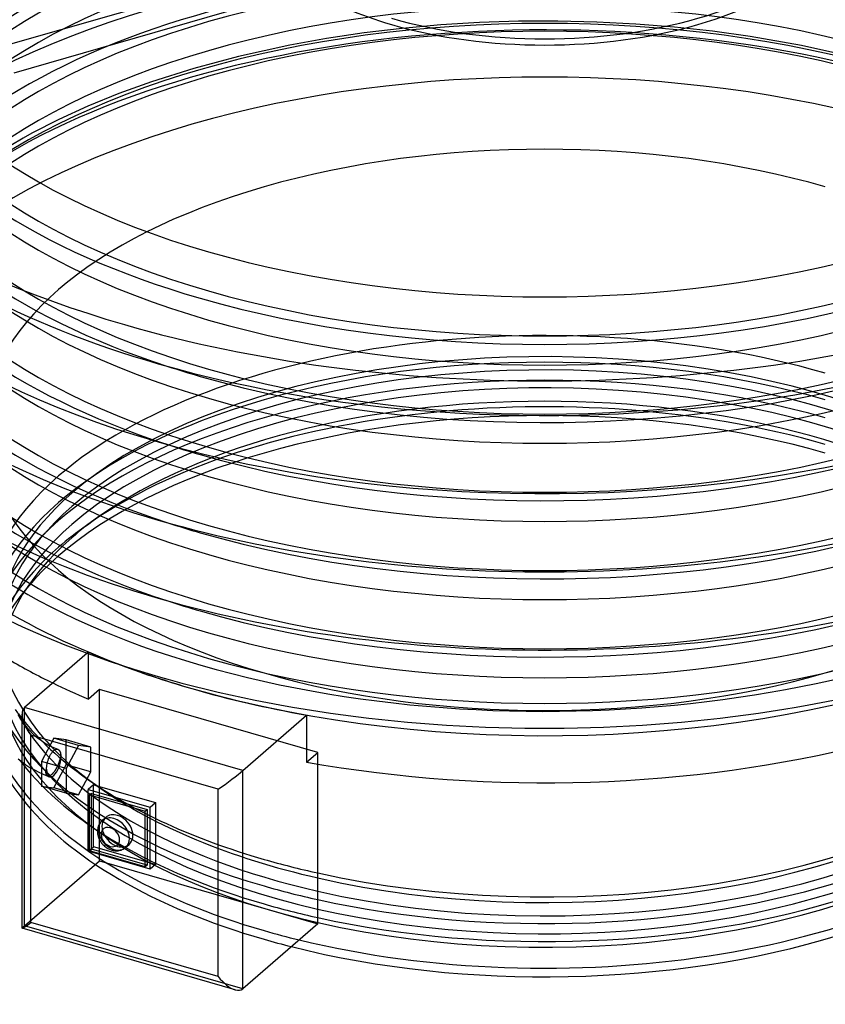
# Model space of a CAD drawing. Header units: millimetres. Extents: x -268 to 268, y -336 to 90.
# Tile 4 of 6: x -147 to 78, y -336 to -60. Entities that reach past the tile are written whole.
import ezdxf

# ---------------------------------------------------------------- set-up
doc = ezdxf.new("R2010")
doc.units = ezdxf.units.MM
doc.layers.add('HIDDEN', color=7, linetype='Continuous')
doc.layers.add('THICK', color=7, linetype='Continuous')

msp = doc.modelspace()

# ---------------------------------------------------------------- linework, layer by layer
at = {"layer": 'HIDDEN'}
for p, q in [((-39.86, -62.63), (-50.53, -63.9)), ((-29.05, -61.66), (-39.86, -62.63)), ((-18.21, -61), (-29.05, -61.66)), ((-7.3, -60.64), (-18.21, -61)), ((3.64, -60.59), (-7.3, -60.64)), ((14.57, -60.85), (3.64, -60.59)), ((25.47, -61.41), (14.57, -60.85)), ((36.29, -62.28), (25.47, -61.41)), ((46.97, -63.44), (36.29, -62.28)), ((-61, -65.47), (-71.25, -67.32)), ((-50.53, -63.9), (-61, -65.47)), ((57.47, -64.91), (46.97, -63.44)), ((71.84, -67.43), (57.47, -64.91)), ((-71.25, -67.32), (-85.66, -70.49)), ((85.69, -70.49), (71.84, -67.43)), ((-85.66, -70.49), (-98.15, -73.82)), ((-98.15, -73.82), (-110, -77.56)), ((-110, -77.56), (-119.15, -80.87)), ((-119.15, -80.87), (-127.79, -84.4)), ((-127.79, -84.4), (-135.88, -88.1)), ((-135.88, -88.1), (-143.41, -91.94)), ((-145.9, -93.3), (-152.83, -97.4)), ((-143.41, -91.94), (-145.9, -93.3)), ((-124.67, -199.18), (-128.18, -201.66)), ((-127.64, -237.11), (-127.98, -237.4)), ((-127.64, -250.23), (-127.64, -237.11)), ((-124.53, -247.53), (-127.64, -250.23)), ((-124.53, -295.47), (-124.53, -247.53)), ((-63.47, -265.16), (-124.53, -247.53)), ((-145.53, -313.65), (-145.53, -252.6)), ((-146.2, -256.43), (-145.53, -257.34)), ((-145.53, -257.34), (-144.81, -258.21)), ((-144.81, -258.21), (-144.04, -259.05)), ((-144.04, -259.05), (-143.24, -259.86)), ((-143.24, -259.86), (-142.43, -260.58)), ((-142.43, -260.58), (-141.62, -261.25)), ((-141.62, -261.25), (-140.78, -261.86)), ((-137.33, -261.18), (-140.79, -267.65)), ((-130.4, -263.18), (-137.33, -261.18)), ((-133.87, -261.65), (-137.33, -261.18)), ((-140.78, -261.86), (-139.94, -262.43)), ((-139.94, -262.43), (-139.01, -262.98)), ((-139.01, -262.98), (-138.06, -263.48)), ((-138.06, -263.48), (-137.11, -263.9)), ((-137.11, -263.9), (-136.18, -264.26)), ((-137.03, -264.4), (-136.93, -264.34)), ((-136.93, -264.34), (-136.82, -264.3)), ((-136.82, -264.3), (-136.72, -264.26)), ((-136.72, -264.26), (-136.63, -264.23)), ((-136.63, -264.23), (-136.54, -264.22)), ((-136.54, -264.22), (-136.45, -264.21)), ((-136.45, -264.21), (-136.36, -264.22)), ((-136.36, -264.22), (-136.27, -264.23)), ((-136.27, -264.23), (-136.18, -264.26)), ((-136.18, -264.26), (-136.1, -264.29)), ((-136.1, -264.29), (-136.03, -264.33)), ((-136.03, -264.33), (-135.96, -264.38)), ((-135.96, -264.38), (-135.89, -264.44)), ((-126.94, -263.65), (-133.87, -261.65)), ((-133.87, -268.58), (-133.87, -261.65)), ((-130.4, -263.18), (-133.87, -269.65)), ((-126.94, -263.65), (-130.4, -263.18)), ((-126.94, -270.58), (-126.94, -263.65)), ((-138.87, -267.21), (-138.81, -267.03)), ((-138.81, -267.03), (-138.75, -266.87)), ((-138.75, -266.87), (-138.68, -266.71)), ((-138.68, -266.71), (-138.61, -266.54)), ((-138.61, -266.54), (-138.54, -266.38)), ((-138.54, -266.38), (-138.46, -266.21)), ((-138.46, -266.21), (-138.38, -266.06)), ((-138.38, -266.06), (-138.3, -265.9)), ((-138.3, -265.9), (-138.22, -265.75)), ((-138.22, -265.75), (-138.14, -265.62)), ((-138.14, -265.62), (-138.06, -265.49)), ((-138.06, -265.49), (-137.97, -265.36)), ((-137.97, -265.36), (-137.88, -265.24)), ((-137.88, -265.24), (-137.79, -265.11)), ((-137.79, -265.11), (-137.7, -265)), ((-137.7, -265), (-137.6, -264.89)), ((-137.6, -264.89), (-137.51, -264.79)), ((-137.51, -264.79), (-137.42, -264.7)), ((-137.42, -264.7), (-137.33, -264.62)), ((-137.33, -264.62), (-137.23, -264.54)), ((-137.23, -264.54), (-137.13, -264.47)), ((-137.13, -264.47), (-137.03, -264.4)), ((-135.89, -264.44), (-135.83, -264.5)), ((-135.83, -264.5), (-135.77, -264.58)), ((-135.77, -264.58), (-135.71, -264.66)), ((-135.71, -264.66), (-135.65, -264.75)), ((-135.65, -264.75), (-135.6, -264.85)), ((-135.59, -267.07), (-135.63, -267.17)), ((-135.6, -264.85), (-135.55, -264.96)), ((-135.56, -266.96), (-135.59, -267.07)), ((-135.53, -266.85), (-135.56, -266.96)), ((-135.55, -264.96), (-135.51, -265.07)), ((-135.5, -266.74), (-135.53, -266.85)), ((-135.51, -265.07), (-135.48, -265.19)), ((-135.47, -266.63), (-135.5, -266.74)), ((-135.48, -265.19), (-135.44, -265.31)), ((-135.43, -266.53), (-135.47, -266.63)), ((-135.44, -265.31), (-135.41, -265.45)), ((-135.4, -266.43), (-135.43, -266.53)), ((-135.41, -265.45), (-135.39, -265.59)), ((-135.33, -266.37), (-135.4, -266.43)), ((-135.39, -265.59), (-135.37, -265.74)), ((-135.37, -265.74), (-135.35, -265.89)), ((-135.35, -265.89), (-135.34, -266.05)), ((-135.34, -266.05), (-135.33, -266.21)), ((-135.33, -266.21), (-135.33, -266.37)), ((-66.59, -267.85), (-63.47, -265.16)), ((-63.47, -268.4), (-63.47, -265.16)), ((-146.2, -267.82), (-145.1, -268.61)), ((-145.1, -268.61), (-143.97, -269.34)), ((-143.97, -269.34), (-142.75, -270.05)), ((-140.79, -267.65), (-140.79, -274.58)), ((-133.87, -269.65), (-140.79, -267.65)), ((-139.41, -269.94), (-139.33, -269.83)), ((-139.33, -269.68), (-139.32, -269.51)), ((-139.33, -269.83), (-139.33, -269.68)), ((-139.32, -269.51), (-139.31, -269.34)), ((-139.31, -269.34), (-139.3, -269.17)), ((-139.3, -269.17), (-139.28, -268.99)), ((-139.28, -268.99), (-139.25, -268.81)), ((-139.25, -268.81), (-139.23, -268.63)), ((-139.23, -268.63), (-139.2, -268.46)), ((-139.2, -268.46), (-139.16, -268.29)), ((-139.16, -268.29), (-139.12, -268.11)), ((-139.12, -268.11), (-139.08, -267.93)), ((-139.08, -267.93), (-139.03, -267.75)), ((-139.03, -267.75), (-138.98, -267.57)), ((-138.98, -267.57), (-138.93, -267.39)), ((-138.93, -267.39), (-138.87, -267.21)), ((-137.33, -275.04), (-133.87, -268.58)), ((-136.73, -269.81), (-136.79, -269.91)), ((-136.67, -269.7), (-136.73, -269.81)), ((-136.61, -269.59), (-136.67, -269.7)), ((-136.55, -269.48), (-136.61, -269.59)), ((-136.49, -269.37), (-136.55, -269.48)), ((-136.43, -269.25), (-136.49, -269.37)), ((-136.37, -269.14), (-136.43, -269.25)), ((-136.32, -269.02), (-136.37, -269.14)), ((-136.27, -268.91), (-136.32, -269.02)), ((-136.22, -268.8), (-136.27, -268.91)), ((-136.17, -268.69), (-136.22, -268.8)), ((-136.12, -268.58), (-136.17, -268.69)), ((-136.07, -268.46), (-136.12, -268.58)), ((-136.03, -268.35), (-136.07, -268.46)), ((-135.98, -268.23), (-136.03, -268.35)), ((-135.94, -268.11), (-135.98, -268.23)), ((-135.89, -267.99), (-135.94, -268.11)), ((-135.85, -267.87), (-135.89, -267.99)), ((-135.81, -267.75), (-135.85, -267.87)), ((-135.77, -267.63), (-135.81, -267.75)), ((-135.73, -267.51), (-135.77, -267.63)), ((-135.69, -267.4), (-135.73, -267.51)), ((-135.66, -267.28), (-135.69, -267.4)), ((-135.63, -267.17), (-135.66, -267.28)), ((-126.94, -270.58), (-133.87, -268.58)), ((-133.87, -269.65), (-133.87, -276.58)), ((-142.75, -270.05), (-141.51, -270.69)), ((-141.51, -270.69), (-140.26, -271.26)), ((-140.26, -271.26), (-139, -271.75)), ((-139.51, -270.6), (-139.5, -270.48)), ((-139.51, -270.72), (-139.51, -270.6)), ((-139.5, -270.84), (-139.51, -270.72)), ((-139.5, -270.48), (-139.49, -270.35)), ((-139.49, -270.95), (-139.5, -270.84)), ((-139.49, -270.35), (-139.48, -270.21)), ((-139.47, -271.06), (-139.49, -270.95)), ((-139.48, -270.21), (-139.45, -270.07)), ((-139.44, -271.16), (-139.47, -271.06)), ((-139.45, -270.07), (-139.41, -269.94)), ((-139.42, -271.25), (-139.44, -271.16)), ((-139.39, -271.33), (-139.42, -271.25)), ((-139.35, -271.41), (-139.39, -271.33)), ((-139.31, -271.48), (-139.35, -271.41)), ((-139.27, -271.54), (-139.31, -271.48)), ((-139.22, -271.6), (-139.27, -271.54)), ((-139.17, -271.65), (-139.22, -271.6)), ((-139.11, -271.69), (-139.17, -271.65)), ((-139.05, -271.72), (-139.11, -271.69)), ((-139.04, -271.73), (-139.05, -271.72)), ((-139.03, -271.73), (-139.04, -271.73)), ((-139.02, -271.74), (-139.03, -271.73)), ((-139.01, -271.74), (-139.02, -271.74)), ((-139.02, -271.74), (-139.02, -271.74)), ((-139, -271.75), (-139.01, -271.74)), ((-138.93, -271.77), (-139, -271.75)), ((-138.86, -271.78), (-138.93, -271.77)), ((-138.79, -271.78), (-138.86, -271.78)), ((-138.72, -271.77), (-138.79, -271.78)), ((-138.64, -271.76), (-138.72, -271.77)), ((-138.56, -271.74), (-138.64, -271.76)), ((-138.47, -271.71), (-138.56, -271.74)), ((-138.38, -271.67), (-138.47, -271.71)), ((-138.29, -271.62), (-138.38, -271.67)), ((-138.2, -271.56), (-138.29, -271.62)), ((-138.11, -271.5), (-138.2, -271.56)), ((-138.02, -271.43), (-138.11, -271.5)), ((-137.92, -271.35), (-138.02, -271.43)), ((-137.86, -271.3), (-137.92, -271.35)), ((-137.8, -271.24), (-137.86, -271.3)), ((-137.74, -271.18), (-137.8, -271.24)), ((-137.67, -271.11), (-137.74, -271.18)), ((-137.61, -271.04), (-137.67, -271.11)), ((-137.54, -270.97), (-137.61, -271.04)), ((-137.48, -270.89), (-137.54, -270.97)), ((-137.41, -270.81), (-137.48, -270.89)), ((-137.35, -270.73), (-137.41, -270.81)), ((-137.28, -270.65), (-137.35, -270.73)), ((-137.21, -270.56), (-137.28, -270.65)), ((-137.15, -270.47), (-137.21, -270.56)), ((-137.09, -270.38), (-137.15, -270.47)), ((-137.03, -270.29), (-137.09, -270.38)), ((-136.97, -270.2), (-137.03, -270.29)), ((-136.91, -270.11), (-136.97, -270.2)), ((-136.85, -270.01), (-136.91, -270.11)), ((-136.79, -269.91), (-136.85, -270.01)), ((-130.4, -277.04), (-126.94, -270.58)), ((-124.67, -274.89), (-128.18, -272.4)), ((-140.79, -274.58), (-137.33, -275.04)), ((-133.87, -276.58), (-140.79, -274.58)), ((-130.4, -277.04), (-137.33, -275.04)), ((-126.16, -291.52), (-126.16, -274.2)), ((-133.87, -276.58), (-130.4, -277.04)), ((-126.79, -292.2), (-126.79, -276.61)), ((-127.66, -292.81), (-126.16, -291.52)), ((-108.84, -296.52), (-126.16, -291.52)), ((-127.29, -292.63), (-126.79, -292.2)), ((-111.21, -296.7), (-126.79, -292.2)), ((-145.53, -313.65), (-124.53, -295.47)), ((-124.53, -295.47), (-63.47, -313.09)), ((-84.47, -331.28), (-145.53, -313.65))]:
    msp.add_line(p, q, dxfattribs=at)
msp.add_arc((-137.33, -268.11), 4, 244.559, 253.8982, dxfattribs=at)
for centre, major_axis, ratio, start_param, end_param in [((0, -54.67), (192.7, 0), 0.5, 1.047198, 4.18879), ((0, -62.81), (216.2, 0), 0.5, 1.047198, 3.581675), ((0, -62.81), (-188, 0), 0.5, -2.094395, -0.000001), ((0, -76.53), (192.7, 0), 0.5, 1.047198, 4.133318), ((0, -84.68), (216.2, 0), 0.5, 1.047198, 3.191825), ((0, -54.67), (192.7, 0), 0.5, -2.094395, 1.047198), ((0, -76.53), (188, 0), 0.5, 1.047198, 3.141591), ((0, -98.4), (192.7, 0), 0.5, 1.047198, 4.133318), ((0, -84.68), (-188, 0), 0.5, -2.094395, -0.000001), ((0, -106.54), (216.2, 0), 0.5, 1.047198, 3.040276), ((0, -98.4), (188, 0), 0.5, 1.047198, 3.141591), ((0, -120.27), (192.7, 0), 0.5, 1.047198, 4.133318), ((0, -106.54), (-188, 0), 0.5, -2.094395, -0.000001), ((0, -128.41), (216.2, 0), 0.5, 1.047198, 3.040276), ((0, -120.27), (188, 0), 0.5, 1.047198, 3.141591), ((0, -128.41), (-188, 0), 0.5, -2.094395, -0.000001), ((0, -142.14), (192.7, 0), 0.5, 1.047198, 4.133318), ((0, -150.28), (216.2, 0), 0.5, 1.047198, 3.040276), ((0, -43.73), (-188, 0), 0.5, -0.000001, 1.047198), ((0, -142.14), (188, 0), 0.5, 1.047198, 3.141591), ((0, -43.73), (-188, 0), 0.5, 1.047198, 3.141591), ((0, -161.77), (-197.4, 0), 0.5, -2.094395, -0.523599), ((0, -150.28), (-188, 0), 0.5, -2.094395, -0.000001), ((0, -54.67), (188, 0), 0.5, 3.141591, 4.18879), ((0, -54.67), (188, 0), 0.5, -2.094395, -0.000001), ((0, -157.44), (-188, 0), 0.5, -2.094395, -0.000001), ((0, -62.81), (-188, 0), 0.5, -0.000001, 1.047198), ((0, -157.44), (192.4, 0), 0.5, -0.523599, 2.617994), ((0, -62.81), (-188, 0), 0.5, 1.047198, 3.141591), ((0, -174.94), (-197.4, 0), 0.5, -2.094395, 0.000002), ((0, -76.53), (188, 0), 0.5, 3.141591, 4.18879), ((0, -76.53), (188, 0), 0.5, -2.094395, -0.000001), ((0, -84.68), (-188, 0), 0.5, -0.000001, 1.047198), ((0, -84.68), (-188, 0), 0.5, 1.047198, 3.141591), ((0, -174.94), (-157, 0), 0.5, -2.094395, -0.000001), ((0, -98.4), (188, 0), 0.5, 3.141591, 4.18879), ((0, -98.4), (188, 0), 0.5, -2.094395, -0.000001), ((0, -106.54), (-188, 0), 0.5, -0.000001, 1.047198), ((0, -106.54), (-188, 0), 0.5, 1.047198, 3.141591), ((0, -157.44), (192.4, 0), 0.5, 2.617994, 4.18879), ((0, -120.27), (188, 0), 0.5, 3.141591, 4.18879), ((0, -120.27), (188, 0), 0.5, -2.094395, -0.000001), ((0, -128.41), (-188, 0), 0.5, -0.000001, 1.047198), ((0, -128.41), (-188, 0), 0.5, 1.047198, 3.141591), ((0, -227.07), (157, 0), 0.5, 1.047198, 2.617994), ((0, -142.14), (188, 0), 0.5, 3.141591, 4.18879), ((0, -142.14), (188, 0), 0.5, -2.094395, -0.000001), ((0, -230.8), (-152.7, 0), 0.5, 3.141591, 5.759587), ((0, -150.28), (-188, 0), 0.5, -0.000001, 1.047198), ((0, -150.28), (-188, 0), 0.5, 1.047198, 3.141591), ((0, -234.52), (-157, 0), 0.5, -2.094395, -0.000001), ((0, -234.52), (-152.7, 0), 0.5, 3.141591, 5.759587), ((0, -239.54), (152.7, 0), 0.5, -0.000001, 2.617994), ((0, -157.44), (-188, 0), 0.5, -0.000001, 1.047198), ((0, -239.54), (157, 0), 0.5, 1.047198, 3.141591), ((0, -246.99), (-157, 0), 0.5, -2.094395, -0.615572), ((0, -157.44), (-188, 0), 0.5, 1.047198, 3.141591), ((0, -249.42), (-157, 0), 0.5, -2.094395, -0.000001), ((0, -243.27), (152.7, 0), 0.5, 0.615622, 2.526021), ((0, -174.94), (-157, 0), 0.5, -0.000001, 1.047198), ((0, -174.94), (-157, 0), 0.5, 1.047198, 3.141591), ((0, -227.07), (157, 0), 0.5, 2.617994, 3.141591), ((0, -230.8), (-152.7, 0), 0.5, -0.523599, -0.000001), ((0, -234.52), (-152.7, 0), 0.5, -0.523599, -0.000001), ((0, -243.27), (152.7, 0), 0.5, 2.526021, 2.617994), ((0, -239.54), (152.7, 0), 0.5, 2.617994, 3.141591), ((0, -246.99), (-157, 0), 0.5, -0.615572, -0.523599), ((0, -243.27), (152.7, 0), 0.5, 2.617994, 3.141591), ((0, -157.44), (192.4, 0), 0.5, -2.094395, -0.523599), ((0, -246.99), (-157, 0), 0.5, -0.523599, -0.000001), ((0, -161.77), (-197.4, 0), 0.5, 0.644639, 0.924528), ((0, -230.8), (-152.7, 0), 0.5, -0.000001, 0.615622), ((0, -234.52), (-157, 0), 0.5, -0.000001, 1.047198), ((0, -239.54), (152.7, 0), 0.5, 3.141591, 5.759587), ((0, -161.82), (197.4, 0), 0.5, -2.273929, -2.222745), ((0, -243.27), (152.7, 0), 0.5, 3.141591, 4.283711), ((0, -174.94), (-197.4, 0), 0.5, 0.79964, 0.867663), ((0, -234.52), (-152.7, 0), 0.5, 0.276305, 1.142118), ((0, -227.07), (157, 0), 0.5, -2.768468, -2.525971), ((-137.33, -268.11), (1.11, 3.84), 0.433013, -2.55359, -0.979669), ((0, -239.54), (157, 0), 0.5, -2.768468, -2.094395), ((-137.33, -268.11), (1.11, 3.84), 0.433013, 2.155674, 3.141607), ((-137.33, -268.11), (1.11, 3.84), 0.433013, -3.141579, -2.55359), ((0, -227.07), (157, 0), 0.5, -2.525971, -2.094395), ((0, -230.8), (-152.7, 0), 0.5, 0.615622, 1.142118), ((0, -246.99), (-157, 0), 0.5, 0.373125, 1.047198), ((0, -249.42), (-157, 0), 0.5, 0.373125, 1.047198), ((-119.5, -287.09), (-3.27, 3.78), 0.75, 0.000079, 2.284521), ((-120.5, -287.95), (-3.27, 3.78), 0.75, 0, 2.284521), ((-120.5, -287.95), (-3.27, 3.78), 0.75, 2.284521, 3.141672), ((-119.5, -287.09), (-3.27, 3.78), 0.75, 2.284521, 3.141672), ((0, -227.07), (157, 0), 0.5, -2.094395, -1.986992), ((0, -234.52), (-157, 0), 0.5, 1.047198, 1.1546), ((0, -239.54), (157, 0), 0.5, -2.094395, -1.986992), ((-141.2, -310.57), (-5, -3.76), 0.042828, -0.555801, -0.032148), ((0, -246.99), (-157, 0), 0.5, 1.047198, 1.118156), ((0, -249.42), (-157, 0), 0.5, 1.047198, 1.10268)]:
    msp.add_ellipse(centre, major_axis=major_axis, ratio=ratio, start_param=start_param, end_param=end_param, dxfattribs=at)
at = {"layer": 'THICK'}
for p, q in [((-45.65, -37.12), (-150.69, -67.44)), ((-66.02, -51.33), (-148.47, -75.13)), ((-127.98, -237.4), (-145.53, -252.6)), ((-84.47, -270.22), (-145.53, -252.6)), ((-147.36, -254.58), (-146.81, -255.51)), ((-146.81, -255.51), (-146.2, -256.43)), ((-146.2, -314.32), (-146.2, -254.43)), ((-84.47, -270.22), (-66.59, -254.73)), ((-66.59, -254.73), (-66.59, -267.85)), ((-91.3, -275.47), (-143.7, -260.34)), ((-143.7, -312.74), (-143.7, -260.34)), ((-147.27, -266.97), (-146.2, -267.82)), ((-63.47, -313.09), (-63.47, -268.4)), ((-84.47, -331.28), (-84.47, -270.22)), ((-126.16, -274.2), (-127.66, -275.49)), ((-126.16, -274.2), (-108.84, -279.2)), ((-127.66, -275.49), (-110.34, -280.49)), ((-127.66, -292.81), (-127.66, -275.49)), ((-126.79, -276.61), (-127.29, -277.04)), ((-127.29, -277.04), (-111.71, -281.54)), ((-127.29, -292.63), (-127.29, -277.04)), ((-126.79, -276.61), (-111.21, -281.11)), ((-91.3, -327.86), (-91.3, -275.47)), ((-110.34, -280.49), (-108.84, -279.2)), ((-110.34, -297.81), (-110.34, -280.49)), ((-108.84, -279.2), (-108.84, -296.52)), ((-123.77, -284.17), (-122.77, -283.31)), ((-111.71, -281.54), (-111.21, -281.11)), ((-111.71, -297.13), (-111.71, -281.54)), ((-111.21, -281.11), (-111.21, -296.7)), ((-124.98, -286.17), (-125.03, -286.42)), ((-124.88, -285.82), (-124.98, -286.17)), ((-124.75, -285.5), (-124.88, -285.82)), ((-124.59, -285.17), (-124.75, -285.5)), ((-124.46, -284.96), (-124.59, -285.17)), ((-124.32, -284.76), (-124.46, -284.96)), ((-124.13, -284.53), (-124.32, -284.76)), ((-123.92, -284.31), (-124.13, -284.53)), ((-123.77, -284.17), (-123.92, -284.31)), ((-125.08, -286.81), (-125.1, -287.2)), ((-125.1, -287.2), (-125.09, -287.44)), ((-125.09, -287.44), (-125.07, -287.67)), ((-125.03, -286.42), (-125.08, -286.81)), ((-125.07, -287.67), (-125.04, -287.95)), ((-125.04, -287.95), (-124.99, -288.22)), ((-124.99, -288.22), (-124.93, -288.46)), ((-124.93, -288.46), (-124.86, -288.71)), ((-124.86, -288.71), (-124.78, -288.95)), ((-124.78, -288.95), (-124.68, -289.18)), ((-124.68, -289.18), (-124.58, -289.41)), ((-124.58, -289.41), (-124.47, -289.64)), ((-124.47, -289.64), (-124.34, -289.86)), ((-124.34, -289.86), (-124.21, -290.07)), ((-124.21, -290.07), (-124.07, -290.28)), ((-124.07, -290.28), (-123.92, -290.49)), ((-123.92, -290.49), (-123.76, -290.68)), ((-123.76, -290.68), (-123.59, -290.87)), ((-123.59, -290.87), (-123.36, -291.11)), ((-123.36, -291.11), (-123.12, -291.33)), ((-123.12, -291.33), (-122.85, -291.55)), ((-122.85, -291.55), (-122.64, -291.7)), ((-122.64, -291.7), (-122.43, -291.85)), ((-122.43, -291.85), (-122.22, -291.98)), ((-117.54, -291.98), (-117.38, -291.86)), ((-117.38, -291.86), (-117.23, -291.73)), ((-117.23, -291.73), (-116.23, -290.87)), ((-110.34, -297.81), (-127.66, -292.81)), ((-111.71, -297.13), (-127.29, -292.63)), ((-122.22, -291.98), (-122, -292.1)), ((-122, -292.1), (-121.77, -292.21)), ((-121.77, -292.21), (-121.53, -292.31)), ((-121.53, -292.31), (-121.29, -292.4)), ((-121.29, -292.4), (-121.05, -292.47)), ((-121.05, -292.47), (-120.88, -292.52)), ((-120.88, -292.52), (-120.67, -292.57)), ((-120.67, -292.57), (-120.46, -292.6)), ((-120.46, -292.6), (-120.25, -292.63)), ((-120.25, -292.63), (-120.04, -292.65)), ((-120.04, -292.65), (-119.84, -292.66)), ((-119.84, -292.66), (-119.63, -292.66)), ((-119.63, -292.66), (-119.31, -292.63)), ((-119.31, -292.63), (-118.99, -292.58)), ((-118.99, -292.58), (-118.67, -292.51)), ((-118.67, -292.51), (-118.49, -292.45)), ((-118.49, -292.45), (-118.31, -292.39)), ((-118.31, -292.39), (-118.14, -292.32)), ((-118.14, -292.32), (-117.97, -292.23)), ((-117.97, -292.23), (-117.89, -292.19)), ((-117.89, -292.19), (-117.71, -292.09)), ((-117.71, -292.09), (-117.54, -291.98)), ((-111.21, -296.7), (-111.71, -297.13)), ((-108.84, -296.52), (-110.34, -297.81)), ((-91.3, -327.86), (-143.7, -312.74)), ((-63.47, -313.09), (-84.47, -331.28)), ((-86.59, -331.54), (-146.19, -314.34))]:
    msp.add_line(p, q, dxfattribs=at)
for centre, major_axis, ratio, start_param, end_param in [((0, -43.73), (235, 0), 0.5, 1.047198, 4.18879), ((0, -43.73), (235, 0), 0.5, -2.094395, 1.047198), ((0, -22.73), (85.65, 0), 0.5, -2.094395, -0.000001), ((0, -24.47), (85.65, 0), 0.5, -2.094395, -0.000001), ((0, -24.47), (85.65, 0), 0.5, -2.459715, -2.094395), ((0, -84.68), (216.2, 0), 0.5, -3.09136, -2.094395), ((0, -84.68), (216.2, 0), 0.5, -2.094395, -0.050232), ((0, -106.54), (216.2, 0), 0.5, 3.040276, 4.18879), ((0, -106.54), (216.2, 0), 0.5, -2.094395, 0.101316), ((0, -62.81), (216.2, 0), 0.5, -2.701511, -2.094395), ((0, -62.81), (216.2, 0), 0.5, -2.094395, -0.440082), ((0, -128.41), (216.2, 0), 0.5, 3.040276, 4.18879), ((0, -128.41), (216.2, 0), 0.5, -2.094395, 0.101316), ((0, -150.28), (216.2, 0), 0.5, 3.040276, 4.18879), ((0, -150.28), (216.2, 0), 0.5, -2.094395, 0.101316), ((0, -76.53), (192.7, 0), 0.5, -2.149867, -2.094395), ((0, -76.53), (192.7, 0), 0.5, -2.094395, -0.991725), ((0, -98.4), (192.7, 0), 0.5, -2.149867, -2.094395), ((0, -98.4), (192.7, 0), 0.5, -2.094395, -0.991725), ((0, -120.27), (192.7, 0), 0.5, -2.149867, -2.094395), ((0, -120.27), (192.7, 0), 0.5, -2.094395, -0.991725), ((0, -174.94), (-197.4, 0), 0.5, 1.226732, 2.863616), ((0, -142.14), (192.7, 0), 0.5, -2.149867, -2.094395), ((0, -142.14), (192.7, 0), 0.5, -2.094395, -0.991725), ((0, -234.52), (-157, 0), 0.5, 1.1546, 3.138454), ((0, -174.94), (-197.4, 0), 0.5, 0.709343, 0.79964), ((0, -239.54), (157, 0), 0.5, -1.986992, -0.000001), ((0, -161.82), (197.4, 0), 0.5, -2.222745, -2.094395), ((0, -161.77), (-197.4, 0), 0.5, 0.924528, 1.047198), ((0, -161.77), (-197.4, 0), 0.5, 1.047198, 2.217064), ((0, -161.82), (197.4, 0), 0.5, -2.094395, -1.914861), ((0, -249.42), (-157, 0), 0.5, 1.10268, 3.141591), ((0, -249.42), (-157, 0), 0.5, 0.037688, 0.373125), ((0, -227.07), (157, 0), 0.5, -2.803579, -2.768468), ((-141.2, -258.18), (-4.25, 5.65), 0.467176, 0.032202, 0.555855), ((0, -246.99), (-157, 0), 0.5, 0.089665, 0.373125), ((-141.2, -258.18), (-4.25, 5.65), 0.467176, 0.555855, 1.602998), ((0, -239.54), (157, 0), 0.5, -2.78005, -2.768468), ((-88.8, -273.3), (5, 3.76), 0.042828, -2.126597, -0.555801), ((0, -227.07), (157, 0), 0.5, -1.986992, -0.615572), ((0, -234.52), (-152.7, 0), 0.5, 1.142118, 2.617994), ((0, -230.8), (-152.7, 0), 0.5, 1.142118, 2.526021), ((-120.5, -287.95), (-3.27, 3.78), 0.75, -0.857072, 0), ((-119.5, -287.09), (-3.27, 3.78), 0.75, -0.857072, 0.000079), ((-120.5, -287.95), (-3.27, 3.78), 0.75, -2.427868, -0.857072), ((-119.5, -287.09), (-3.27, 3.78), 0.75, -3.141514, -0.857072), ((-121.5, -288.82), (-1.96, 2.27), 0.75, -0.857072, 2.284521), ((-121.5, -288.82), (-1.96, 2.27), 0.75, -2.427868, -0.857072), ((0, -246.99), (-157, 0), 0.5, 1.118156, 2.617994), ((0, -243.27), (152.7, 0), 0.5, -1.999474, -0.595705), ((-121.5, -288.82), (-1.96, 2.27), 0.75, 2.284521, 3.855317), ((-120.5, -287.95), (-3.27, 3.78), 0.75, -3.141514, -2.427868), ((-141.2, -310.57), (-5, -3.76), 0.042828, 0.033846, 1.014996), ((-141.2, -310.57), (-5, -3.76), 0.042828, -0.032148, 0.033846), ((-88.8, -325.7), (4.25, -5.65), 0.467176, -1.538594, -0.557445), ((-88.8, -325.7), (4.25, -5.65), 0.467176, -0.557445, 0.032202)]:
    msp.add_ellipse(centre, major_axis=major_axis, ratio=ratio, start_param=start_param, end_param=end_param, dxfattribs=at)

doc.saveas('drawing.dxf')
